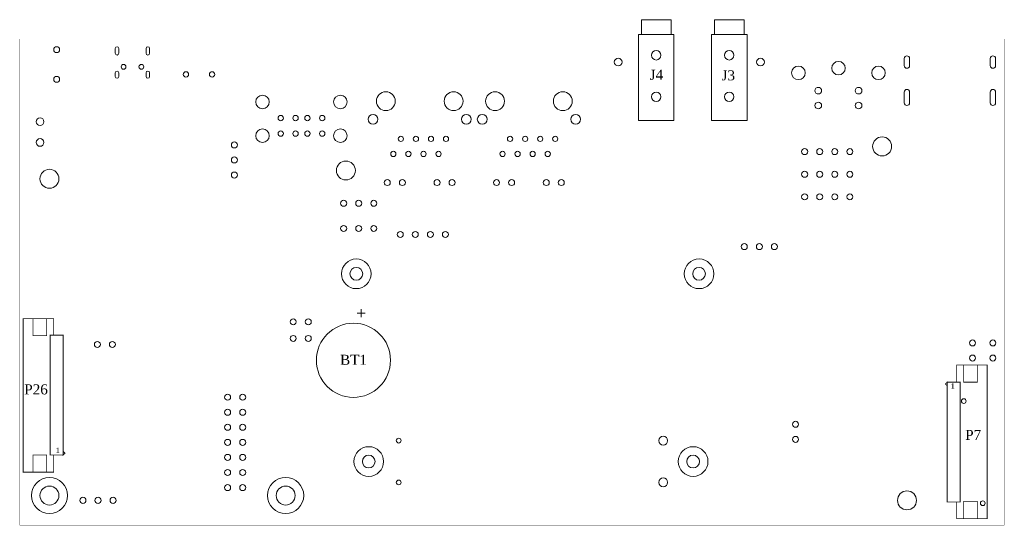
# Model space of a CAD drawing. Header units: inches. Extents: x 0 to 166, y 0 to 85.
import ezdxf
from ezdxf.enums import TextEntityAlignment as Align

# ---------------------------------------------------------------- set-up
doc = ezdxf.new("R2010")
doc.units = ezdxf.units.IN
doc.header["$MEASUREMENT"] = 0
for name, color, linetype, lineweight in [('ASSEMBLY_OUTLINES_BTM', 7, 'Continuous', 0), ('ASSEMBLY_REF_DES_BTM', 7, 'Continuous', 0), ('BOARD_OUTLINE', 7, 'Continuous', 0), ('MOUNTING_HOLES_LAYER_BOT21', 7, 'Continuous', 0), ('PART_HOLES_LAYER_BOTTOM', 7, 'Continuous', 0)]:
    doc.layers.add(name, color=color, linetype=linetype, lineweight=lineweight)
doc.styles.add('_TCW_TXTSTY_1', font='TIMES.TTF')

msp = doc.modelspace()

# ---------------------------------------------------------------- linework, layer by layer
at = {"layer": 'ASSEMBLY_OUTLINES_BTM'}
for points in [[(104.815, 82.748), (104.815, 85.248), (109.815, 85.248), (109.815, 82.748)], [(117.134, 82.748), (117.134, 85.248), (122.134, 85.248), (122.134, 82.748)], [(104.315, 68.248), (104.315, 82.748), (110.315, 82.748), (110.315, 68.248)], [(116.634, 68.248), (116.634, 82.748), (122.634, 82.748), (122.634, 68.248)]]:
    msp.add_lwpolyline(points, close=True, dxfattribs=at)
at = {"layer": 'ASSEMBLY_OUTLINES_BTM', "lineweight": 211, "const_width": 0.13}
for points in [[(5.723, 11.8484), (5.724792, 8.9484), (0.573, 8.9484), (0.573, 34.8484), (5.723, 34.8484), (5.723, 32.0484), (7.323, 32.0484), (7.323, 11.8484)], [(2.223, 31.9484), (2.223, 34.8484), (4.523, 34.8484), (4.523, 31.9484)], [(5.123, 11.8484), (5.123, 32.0484), (7.323, 32.0484), (7.323, 11.8484)], [(157.98, 24.118), (157.978208, 27.018), (163.13, 27.018), (163.13, 1.118), (157.98, 1.118), (157.98, 3.918), (156.38, 3.918), (156.38, 24.118)], [(159.18, 24.118), (159.18, 27.018), (161.48, 27.018), (161.48, 24.118)], [(156.38, 24.118), (156.08, 23.818), (156.38, 23.518)], [(156.38, 3.918), (156.38, 24.118), (158.58, 24.118), (158.58, 3.918)], [(2.223, 8.9484), (2.223, 11.8484), (4.523, 11.8484), (4.523, 8.9484)], [(7.323, 11.8484), (7.623, 12.1484), (7.323, 12.4484)], [(159.18, 1.118), (159.18, 4.018), (161.48, 4.018), (161.48, 1.118)]]:
    msp.add_lwpolyline(points, close=True, dxfattribs=at)
at = {"layer": 'ASSEMBLY_OUTLINES_BTM', "lineweight": 0}
msp.add_circle((56.261, 27.813), 6.25, dxfattribs=at)
at = {"layer": 'BOARD_OUTLINE', "lineweight": 70, "const_width": 0.029972}
msp.add_lwpolyline([(0, 0), (0, 82.00009), (165.999921, 82.00009), (165.999921, 0)], close=True, dxfattribs=at)
at = {"layer": 'MOUNTING_HOLES_LAYER_BOT21', "lineweight": 0}
for centre, radius in [((6.223, 80.196), 0.5), ((107.315, 79.248), 0.8), ((119.634, 79.248), 0.8), ((100.903, 78.099), 0.65), ((124.903, 78.099), 0.65), ((17.4992, 77.29698), 0.4), ((20.4992, 77.29698), 0.4), ((28.026, 76.016), 0.45), ((32.426, 76.016), 0.45), ((6.223, 75.196), 0.5), ((61.722, 71.501), 1.5875), ((73.152, 71.501), 1.5875), ((80.137, 71.501), 1.5875), ((91.567, 71.501), 1.5875), ((107.315, 72.248), 0.8), ((119.634, 72.248), 0.8), ((159.182, 20.939), 0.4), ((108.4949, 14.263114), 0.75), ((63.8949, 14.263114), 0.4), ((63.8949, 7.222996), 0.4), ((108.4949, 7.222996), 0.75), ((162.382, 3.704), 0.4)]:
    msp.add_circle(centre, radius, dxfattribs=at)
at = {"layer": 'PART_HOLES_LAYER_BOTTOM'}
for points in [[(16.6992, 79.57698, -1), (16.0992, 79.57698), (16.0992, 80.37698, -1), (16.6992, 80.37698)], [(16.6992, 79.57698, -1), (16.0992, 79.57698), (16.0992, 80.37698, -1), (16.6992, 80.37698)], [(21.8992, 79.57698, -1), (21.2992, 79.57698), (21.2992, 80.37698, -1), (21.8992, 80.37698)], [(21.8992, 79.57698, -1), (21.2992, 79.57698), (21.2992, 80.37698, -1), (21.8992, 80.37698)], [(21.8992, 79.57698, -1), (21.2992, 79.57698), (21.2992, 80.37698, -1), (21.8992, 80.37698)], [(150.045, 78.696), (150.045, 77.496, -1), (149.145, 77.496), (149.145, 78.696, -1)], [(150.045, 78.696), (150.045, 77.496, -1), (149.145, 77.496), (149.145, 78.696, -1)], [(150.045, 78.696), (150.045, 77.496, -1), (149.145, 77.496), (149.145, 78.696, -1)], [(164.545, 78.696), (164.545, 77.496, -1), (163.645, 77.496), (163.645, 78.696, -1)], [(164.545, 78.696), (164.545, 77.496, -1), (163.645, 77.496), (163.645, 78.696, -1)], [(164.545, 78.696), (164.545, 77.496, -1), (163.645, 77.496), (163.645, 78.696, -1)], [(16.6992, 75.67698, -1), (16.0992, 75.67698), (16.0992, 76.27698, -1), (16.6992, 76.27698)], [(16.6992, 75.67698, -1), (16.0992, 75.67698), (16.0992, 76.27698, -1), (16.6992, 76.27698)], [(16.6992, 75.67698, -1), (16.0992, 75.67698), (16.0992, 76.27698, -1), (16.6992, 76.27698)], [(21.899198, 75.67698, -1), (21.299198, 75.67698), (21.299198, 76.27698, -1), (21.899198, 76.27698)], [(21.899198, 75.67698, -1), (21.299198, 75.67698), (21.299198, 76.27698, -1), (21.899198, 76.27698)], [(21.899198, 75.67698, -1), (21.299198, 75.67698), (21.299198, 76.27698, -1), (21.899198, 76.27698)], [(150.045, 73.036), (150.045, 71.236, -1), (149.145, 71.236), (149.145, 73.036, -1)], [(150.045, 73.036), (150.045, 71.236, -1), (149.145, 71.236), (149.145, 73.036, -1)], [(164.545, 73.036), (164.545, 71.236, -1), (163.645, 71.236), (163.645, 73.036, -1)], [(164.545, 73.036), (164.545, 71.236, -1), (163.645, 71.236), (163.645, 73.036, -1)], [(164.545, 73.036), (164.545, 71.236, -1), (163.645, 71.236), (163.645, 73.036, -1)]]:
    msp.add_lwpolyline(points, format="xyb", close=True, dxfattribs=at)
at = {"layer": 'PART_HOLES_LAYER_BOTTOM', "lineweight": 0}
for centre, radius in [((138.049, 77.079), 1.143), ((138.049, 77.079), 1.143), ((138.049, 77.079), 1.143), ((131.299, 76.279), 1.143), ((131.299, 76.279), 1.143), ((131.299, 76.279), 1.143), ((144.799, 76.279), 1.143), ((144.799, 76.279), 1.143), ((144.799, 76.279), 1.143), ((134.649, 73.279), 0.5588), ((134.649, 73.279), 0.5588), ((134.649, 73.279), 0.5588), ((141.449, 73.279), 0.5588), ((141.449, 73.279), 0.5588), ((141.449, 73.279), 0.5588), ((40.9321, 71.374), 1.143), ((40.9321, 71.374), 1.143), ((40.9321, 71.374), 1.143), ((54.0639, 71.374), 1.143), ((54.0639, 71.374), 1.143), ((54.0639, 71.374), 1.143), ((134.649, 70.779), 0.5588), ((134.649, 70.779), 0.5588), ((134.649, 70.779), 0.5588), ((141.449, 70.779), 0.5588), ((141.449, 70.779), 0.5588), ((141.449, 70.779), 0.5588), ((3.429, 68.044), 0.6477), ((3.429, 68.044), 0.6477), ((3.429, 68.044), 0.6477), ((44.0055, 68.6562), 0.4572), ((44.0055, 68.6562), 0.4572), ((44.0055, 68.6562), 0.4572), ((46.4947, 68.6562), 0.4572), ((46.4947, 68.6562), 0.4572), ((46.4947, 68.6562), 0.4572), ((48.5013, 68.6562), 0.4572), ((48.5013, 68.6562), 0.4572), ((48.5013, 68.6562), 0.4572), ((50.9905, 68.6562), 0.4572), ((50.9905, 68.6562), 0.4572), ((50.9905, 68.6562), 0.4572), ((59.563, 68.453), 0.8255), ((59.563, 68.453), 0.8255), ((59.563, 68.453), 0.8255), ((75.311, 68.453), 0.8255), ((75.311, 68.453), 0.8255), ((75.311, 68.453), 0.8255), ((77.978, 68.453), 0.8255), ((77.978, 68.453), 0.8255), ((77.978, 68.453), 0.8255), ((93.726, 68.453), 0.8255), ((93.726, 68.453), 0.8255), ((93.726, 68.453), 0.8255), ((40.9321, 65.6844), 1.143), ((40.9321, 65.6844), 1.143), ((40.9321, 65.6844), 1.143), ((44.0055, 66.04), 0.4572), ((44.0055, 66.04), 0.4572), ((44.0055, 66.04), 0.4572), ((46.4947, 66.04), 0.4572), ((46.4947, 66.04), 0.4572), ((46.4947, 66.04), 0.4572), ((48.5013, 66.04), 0.4572), ((48.5013, 66.04), 0.4572), ((48.5013, 66.04), 0.4572), ((50.9905, 66.04), 0.4572), ((50.9905, 66.04), 0.4572), ((50.9905, 66.04), 0.4572), ((54.0639, 65.6844), 1.143), ((54.0639, 65.6844), 1.143), ((54.0639, 65.6844), 1.143), ((3.429, 64.544), 0.6477), ((3.429, 64.544), 0.6477), ((3.429, 64.544), 0.6477), ((64.262, 65.151), 0.4445), ((64.262, 65.151), 0.4445), ((64.262, 65.151), 0.4445), ((66.802, 65.151), 0.4445), ((66.802, 65.151), 0.4445), ((66.802, 65.151), 0.4445), ((69.342, 65.151), 0.4445), ((69.342, 65.151), 0.4445), ((69.342, 65.151), 0.4445), ((71.870686, 65.147315), 0.4445), ((71.870686, 65.147315), 0.4445), ((71.870686, 65.147315), 0.4445), ((82.677, 65.151), 0.4445), ((82.677, 65.151), 0.4445), ((82.677, 65.151), 0.4445), ((85.217, 65.151), 0.4445), ((85.217, 65.151), 0.4445), ((85.217, 65.151), 0.4445), ((87.757, 65.151), 0.4445), ((87.757, 65.151), 0.4445), ((87.757, 65.151), 0.4445), ((90.285686, 65.147315), 0.4445), ((90.285686, 65.147315), 0.4445), ((90.285686, 65.147315), 0.4445), ((145.415, 63.881), 1.6), ((145.415, 63.881), 1.6), ((145.415, 63.881), 1.6), ((36.195, 64.135), 0.508), ((36.195, 64.135), 0.508), ((36.195, 64.135), 0.508), ((132.351, 62.997), 0.508), ((132.351, 62.997), 0.508), ((132.351, 62.997), 0.508), ((134.891, 62.997), 0.508), ((134.891, 62.997), 0.508), ((134.891, 62.997), 0.508), ((137.431, 62.997), 0.508), ((137.431, 62.997), 0.508), ((137.431, 62.997), 0.508), ((139.971, 62.997), 0.508), ((139.971, 62.997), 0.508), ((139.971, 62.997), 0.508), ((36.195, 61.595), 0.508), ((36.195, 61.595), 0.508), ((36.195, 61.595), 0.508), ((62.992, 62.611), 0.4445), ((62.992, 62.611), 0.4445), ((62.992, 62.611), 0.4445), ((65.532, 62.611), 0.4445), ((65.532, 62.611), 0.4445), ((65.532, 62.611), 0.4445), ((68.072, 62.611), 0.4445), ((68.072, 62.611), 0.4445), ((68.072, 62.611), 0.4445), ((70.612, 62.611), 0.4445), ((70.612, 62.611), 0.4445), ((70.612, 62.611), 0.4445), ((81.407, 62.611), 0.4445), ((81.407, 62.611), 0.4445), ((81.407, 62.611), 0.4445), ((83.947, 62.611), 0.4445), ((83.947, 62.611), 0.4445), ((83.947, 62.611), 0.4445), ((86.487, 62.611), 0.4445), ((86.487, 62.611), 0.4445), ((86.487, 62.611), 0.4445), ((89.027, 62.611), 0.4445), ((89.027, 62.611), 0.4445), ((89.027, 62.611), 0.4445), ((5.0038, 58.42), 1.6), ((5.0038, 58.42), 1.6), ((5.0038, 58.42), 1.6), ((54.991, 59.817), 1.6), ((54.991, 59.817), 1.6), ((54.991, 59.817), 1.6), ((36.195, 59.055), 0.508), ((36.195, 59.055), 0.508), ((36.195, 59.055), 0.508), ((61.976, 57.785), 0.508), ((61.976, 57.785), 0.508), ((61.976, 57.785), 0.508), ((64.516, 57.785), 0.508), ((64.516, 57.785), 0.508), ((64.516, 57.785), 0.508), ((70.358, 57.785), 0.508), ((70.358, 57.785), 0.508), ((70.358, 57.785), 0.508), ((72.898, 57.785), 0.508), ((72.898, 57.785), 0.508), ((72.898, 57.785), 0.508), ((80.391, 57.785), 0.508), ((80.391, 57.785), 0.508), ((80.391, 57.785), 0.508), ((82.931, 57.785), 0.508), ((82.931, 57.785), 0.508), ((82.931, 57.785), 0.508), ((88.773, 57.785), 0.508), ((88.773, 57.785), 0.508), ((88.773, 57.785), 0.508), ((91.313, 57.785), 0.508), ((91.313, 57.785), 0.508), ((91.313, 57.785), 0.508), ((132.351, 59.177), 0.508), ((132.351, 59.177), 0.508), ((132.351, 59.177), 0.508), ((134.891, 59.177), 0.508), ((134.891, 59.177), 0.508), ((134.891, 59.177), 0.508), ((137.431, 59.177), 0.508), ((137.431, 59.177), 0.508), ((137.431, 59.177), 0.508), ((139.971, 59.177), 0.508), ((139.971, 59.177), 0.508), ((139.971, 59.177), 0.508), ((54.616096, 54.295), 0.508), ((54.616096, 54.295), 0.508), ((54.616096, 54.295), 0.508), ((57.156096, 54.295), 0.508), ((57.156096, 54.295), 0.508), ((57.156096, 54.295), 0.508), ((59.696096, 54.295), 0.508), ((59.696096, 54.295), 0.508), ((59.696096, 54.295), 0.508), ((132.351, 55.377), 0.508), ((132.351, 55.377), 0.508), ((132.351, 55.377), 0.508), ((134.891, 55.377), 0.508), ((134.891, 55.377), 0.508), ((134.891, 55.377), 0.508), ((137.431, 55.377), 0.508), ((137.431, 55.377), 0.508), ((137.431, 55.377), 0.508), ((139.971, 55.377), 0.508), ((139.971, 55.377), 0.508), ((139.971, 55.377), 0.508), ((54.616096, 50.038), 0.508), ((54.616096, 50.038), 0.508), ((54.616096, 50.038), 0.508), ((57.156096, 50.038), 0.508), ((57.156096, 50.038), 0.508), ((57.156096, 50.038), 0.508), ((59.696096, 50.038), 0.508), ((59.696096, 50.038), 0.508), ((59.696096, 50.038), 0.508), ((64.152, 49.027), 0.508), ((64.152, 49.027), 0.508), ((64.152, 49.027), 0.508), ((66.692, 49.027), 0.508), ((66.692, 49.027), 0.508), ((66.692, 49.027), 0.508), ((69.232, 49.027), 0.508), ((69.232, 49.027), 0.508), ((69.232, 49.027), 0.508), ((71.772, 49.027), 0.508), ((71.772, 49.027), 0.508), ((71.772, 49.027), 0.508), ((122.174, 46.99), 0.508), ((122.174, 46.99), 0.508), ((122.174, 46.99), 0.508), ((124.714, 46.99), 0.508), ((124.714, 46.99), 0.508), ((124.714, 46.99), 0.508), ((127.254, 46.99), 0.508), ((127.254, 46.99), 0.508), ((127.254, 46.99), 0.508), ((56.7451, 42.3931), 2.5), ((114.5451, 42.3931), 2.5), ((56.745124, 42.393106), 1.075), ((56.745124, 42.393106), 1.075), ((56.745124, 42.393106), 1.075), ((114.54511, 42.393106), 1.075), ((114.54511, 42.393106), 1.075), ((114.54511, 42.393106), 1.075), ((46.101, 34.297), 0.508), ((46.101, 34.297), 0.508), ((46.101, 34.297), 0.508), ((48.641, 34.297), 0.508), ((48.641, 34.297), 0.508), ((48.641, 34.297), 0.508), ((46.101, 31.496), 0.508), ((46.101, 31.496), 0.508), ((46.101, 31.496), 0.508), ((48.641, 31.496), 0.508), ((48.641, 31.496), 0.508), ((48.641, 31.496), 0.508), ((13.081, 30.48), 0.508), ((13.081, 30.48), 0.508), ((13.081, 30.48), 0.508), ((15.621, 30.48), 0.508), ((15.621, 30.48), 0.508), ((15.621, 30.48), 0.508), ((160.655, 30.734), 0.508), ((160.655, 30.734), 0.508), ((160.655, 30.734), 0.508), ((164.084, 30.734), 0.508), ((164.084, 30.734), 0.508), ((164.084, 30.734), 0.508), ((160.655, 28.194), 0.508), ((160.655, 28.194), 0.508), ((160.655, 28.194), 0.508), ((164.084, 28.194), 0.508), ((164.084, 28.194), 0.508), ((164.084, 28.194), 0.508), ((35.052, 21.59), 0.508), ((35.052, 21.59), 0.508), ((35.052, 21.59), 0.508), ((37.592, 21.59), 0.508), ((37.592, 21.59), 0.508), ((37.592, 21.59), 0.508), ((35.052, 19.05), 0.508), ((35.052, 19.05), 0.508), ((35.052, 19.05), 0.508), ((37.592, 19.05), 0.508), ((37.592, 19.05), 0.508), ((37.592, 19.05), 0.508), ((35.052, 16.51), 0.508), ((35.052, 16.51), 0.508), ((35.052, 16.51), 0.508), ((37.592, 16.51), 0.508), ((37.592, 16.51), 0.508), ((37.592, 16.51), 0.508), ((130.81, 17.018), 0.508), ((130.81, 17.018), 0.508), ((130.81, 17.018), 0.508), ((130.81, 14.478), 0.508), ((130.81, 14.478), 0.508), ((130.81, 14.478), 0.508), ((35.052, 13.97), 0.508), ((35.052, 13.97), 0.508), ((35.052, 13.97), 0.508), ((37.592, 13.97), 0.508), ((37.592, 13.97), 0.508), ((37.592, 13.97), 0.508), ((35.052, 11.43), 0.508), ((35.052, 11.43), 0.508), ((35.052, 11.43), 0.508), ((37.592, 11.43), 0.508), ((37.592, 11.43), 0.508), ((37.592, 11.43), 0.508), ((58.8449, 10.7429), 2.5), ((58.844942, 10.742928), 1.075), ((58.844942, 10.742928), 1.075), ((58.844942, 10.742928), 1.075), ((113.5451, 10.7429), 2.5), ((113.545112, 10.742928), 1.075), ((113.545112, 10.742928), 1.075), ((113.545112, 10.742928), 1.075), ((35.052, 8.89), 0.508), ((35.052, 8.89), 0.508), ((35.052, 8.89), 0.508), ((37.592, 8.89), 0.508), ((37.592, 8.89), 0.508), ((37.592, 8.89), 0.508), ((5.0038, 5.0038), 3.048), ((35.052, 6.35), 0.508), ((35.052, 6.35), 0.508), ((35.052, 6.35), 0.508), ((37.592, 6.35), 0.508), ((37.592, 6.35), 0.508), ((37.592, 6.35), 0.508), ((44.831, 5.0038), 3.048), ((5.0038, 5.0038), 1.6), ((44.831, 5.0038), 1.6), ((44.831, 5.0038), 1.6), ((44.831, 5.0038), 1.6), ((149.606, 4.191), 1.6), ((149.606, 4.191), 1.6), ((149.606, 4.191), 1.6), ((10.651, 4.196), 0.508), ((10.651, 4.196), 0.508), ((10.651, 4.196), 0.508), ((13.191, 4.196), 0.508), ((13.191, 4.196), 0.508), ((13.191, 4.196), 0.508), ((15.731, 4.196), 0.508), ((15.731, 4.196), 0.508), ((15.731, 4.196), 0.508)]:
    msp.add_circle(centre, radius, dxfattribs=at)

# ---------------------------------------------------------------- texts
at = {"layer": 'ASSEMBLY_OUTLINES_BTM', "linetype": 'Continuous', "style": '_TCW_TXTSTY_1'}
msp.add_text('+', height=2, rotation=90, dxfattribs=at).set_placement((57.561, 35.743), align=Align.MIDDLE_CENTER)
for height, p in [(0.89, (157.315337, 23.490459)), (0.890016, (6.407658, 12.631928))]:
    msp.add_text('1', height=height, dxfattribs=at).set_placement(p, align=Align.MIDDLE_CENTER)
at = {"layer": 'ASSEMBLY_REF_DES_BTM', "linetype": 'Continuous', "style": '_TCW_TXTSTY_1'}
for s, p in [('J4', (107.349815, 75.965456)), ('J3', (119.468663, 75.86538)), ('P26', (2.743053, 22.909359)), ('P7', (160.767688, 15.229703))]:
    msp.add_text(s, height=1.69332, dxfattribs=at).set_placement(p, align=Align.MIDDLE_CENTER)
msp.add_text('BT1', height=1.69332, dxfattribs=at).set_placement((54.009577, 28.743675), align=Align.TOP_LEFT)

doc.saveas('drawing.dxf')
